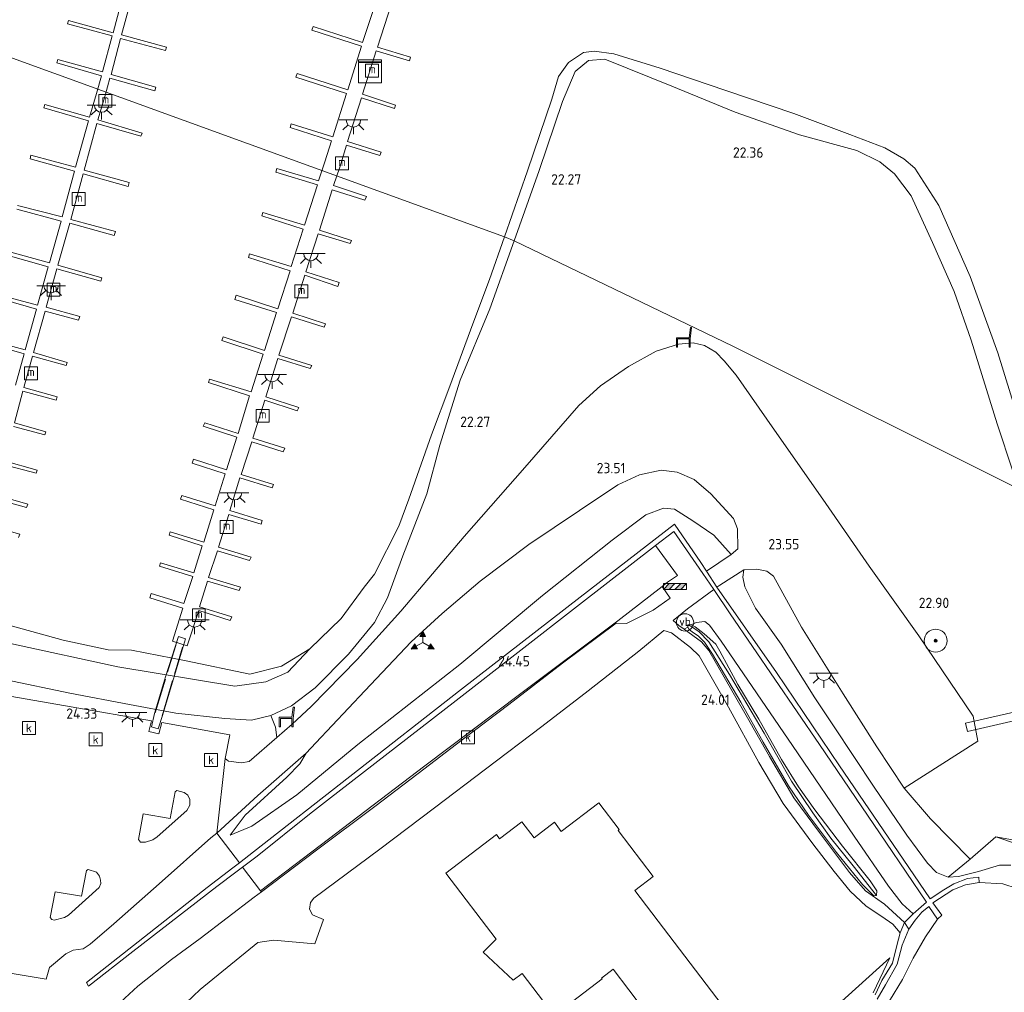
# Model space of a CAD drawing. Header units: metres. Extents: x 185049 to 189876, y 349292 to 352302.
# Tile 59 of 256: x 187406 to 187577, y 349585 to 349754. Entities that reach past the tile are written whole.
import ezdxf
from ezdxf.enums import TextEntityAlignment as Align

# ---------------------------------------------------------------- set-up
doc = ezdxf.new("R2010")
doc.units = ezdxf.units.M
for name, color, linetype, lineweight in [('B-WE-GR-BOOM-S', 90, 'Continuous', 25), ('B-WE-GR-GRAS-GV', 60, 'Continuous', 13), ('B-WE-GR-STRUIK-GV', 90, 'Continuous', 13), ('B-WE-GW-TALUD_KRUIN-G', 90, 'Continuous', 18), ('B-WE-GW-TALUD_TEEN-G', 90, 'Continuous', 18), ('B-WE-IE-MEUBILAIR_WATERWEGMEUBILAIR-S', 150, 'Continuous', 25), ('B-WE-IE-MEUBILAIR_WEGMEUBILAIR-S', 7, 'Continuous', 25), ('B-WE-IE-MEUBILAIR_WEGMEUBILAIR_VERKEERSBORD-S', 7, 'Continuous', 25), ('B-WE-IE-TERREINAFSCHEIDING_KUNSTMATIG_HEKWERK-G', 20, 'IE-TERREINAFSCHEIDING-KUNSTMATIG', 18), ('B-WE-KL-DATA-S', 90, 'Continuous', 25), ('B-WE-KL-ET_LS_OV_LICHTPUNT-S', 190, 'Continuous', 25), ('B-WE-KW-KUNSTWERK_BRUG-GV', 170, 'Continuous', 18), ('B-WE-KW-KUNSTWERK_STEIGER-GV', 170, 'Continuous', 18), ('B-WE-OG-TERREIN_GROEN_TUIN-GV', 7, 'Continuous', 18), ('B-WE-OG-WATER_GREPPEL-G', 160, 'Continuous', 18), ('B-WE-OG-WATER_HAVEN-GV', 170, 'Continuous', 18), ('B-WE-OG-WATER_SLOOT-G', 120, 'Continuous', 18), ('B-WE-OG-WEG_PARKEERSECTIE-GV', 7, 'Continuous', 18), ('B-WE-RI-GWA_KOLK-S', 30, 'Continuous', 25), ('B-WE-VH-VERHARDING_ASFALT-GV', 252, 'Continuous', 18), ('B-WE-VH-VERHARDING_BETON-GV', 252, 'Continuous', 18), ('B-WE-VH-VERHARDING_STRAATBAKSTEEN-GV', 252, 'Continuous', 18), ('X-XX-AL-HOOGTELABEL-S', 7, 'Continuous', 25)]:
    doc.layers.add(name, color=color, linetype=linetype, lineweight=lineweight)
doc.styles.add('NLCS-ISO', font='NLCS-ISO.ttf')
doc.styles.add('NLCS-ISO-ANNOTATIVE-T18', font='NLCS-ISO.ttf', dxfattribs={"height": 1.8})
doc.linetypes.add('IE-TERREINAFSCHEIDING-KUNSTMATIG', pattern='A,4,[82,NLCS.SHX,S=0.75,R=90,X=0,Y=0],4,-2', length=10)

# ---------------------------------------------------------------- blocks, each defined once
blk = doc.blocks.new('SAL-HOOGTELABEL-SO')
at = {"color": 0, "linetype": 'ByBlock', "lineweight": -2, "style": 'NLCS-ISO-ANNOTATIVE-T18'}
blk.add_attdef('HOOGTE', text='', height=1.8, dxfattribs=at).set_placement((2.79, 0), align=Align.RIGHT)
blk = doc.blocks.new('SIE-WEG_ZITBANK-SO')
at = {"color": 0, "linetype": 'ByBlock', "lineweight": 18}
blk.add_lwpolyline([(-0.91, -1.63), (-0.91, -0.2), (1.09, -0.2), (1.09, -1.63), (1.29, -1.63), (1.29, -0.21), (1.54, 1.78), (1.33, 1.78), (1.11, 0), (-1.11, 0), (-1.11, -1.63)], close=True, dxfattribs=at)
blk = doc.blocks.new('SGR-BOOM_01-SO')
at = {"linetype": 'ByBlock', "lineweight": 18}
h = blk.add_hatch(color=0, dxfattribs=at)
h.dxf.hatch_style = 1
edge = h.paths.add_edge_path()
edge.add_arc((0, 0), 0.25, 0, 360)
at = {"color": 0, "linetype": 'ByBlock', "lineweight": 18}
for radius in [2, 0.25]:
    blk.add_circle((0, 0), radius, dxfattribs=at)
blk = doc.blocks.new('SIE-WEG_VERKEERSBORD_WEGWIJZER-SO')
at = {"linetype": 'ByBlock', "lineweight": 18}
h = blk.add_hatch(color=0, dxfattribs=at)
h.dxf.hatch_style = 1
h.paths.add_polyline_path([(0.5, 1), (0, 2), (-0.5, 1)])
h = blk.add_hatch(color=0, dxfattribs=at)
h.dxf.hatch_style = 1
h.paths.add_polyline_path([(-1.38, -0.22), (-2, -1.15), (-0.88, -1.09)])
h = blk.add_hatch(color=0, dxfattribs=at)
h.dxf.hatch_style = 1
h.paths.add_polyline_path([(1.38, -0.22), (2, -1.15), (0.88, -1.09)])
at = {"color": 0, "linetype": 'ByBlock', "lineweight": 18}
for points in [[(0.5, 1), (0, 2), (-0.5, 1)], [(-1.38, -0.22), (-2, -1.15), (-0.88, -1.09)], [(1.38, -0.22), (2, -1.15), (0.88, -1.09)]]:
    blk.add_lwpolyline(points, close=True, dxfattribs=at)
for points in [[(-1.13, -0.65), (0, 0)], [(0, 1), (0, 0)], [(1.13, -0.65), (0, 0)]]:
    blk.add_lwpolyline(points, dxfattribs=at)
blk = doc.blocks.new('SIE-WATER_MEERPAAL-SO')
at = {"color": 0, "linetype": 'ByBlock', "lineweight": 18}
blk.add_lwpolyline([(-1.12, -1.12), (1.12, -1.12), (1.12, 1.12), (-1.12, 1.12)], close=True, dxfattribs=at)
at = {"color": 0, "linetype": 'ByBlock', "lineweight": 18, "style": 'NLCS-ISO'}
blk.add_text('m', height=1.5, dxfattribs=at).set_placement((0, 0.28), align=Align.MIDDLE_CENTER)
blk = doc.blocks.new('SRI-KOLK-SO')
at = {"color": 0, "linetype": 'ByBlock', "lineweight": 18}
blk.add_lwpolyline([(-1.125, -1.125), (1.125, -1.125), (1.125, 1.125), (-1.125, 1.125)], close=True, dxfattribs=at)
at = {"color": 0, "linetype": 'ByBlock', "lineweight": 18, "style": 'NLCS-ISO'}
blk.add_text('k', height=1.5, dxfattribs=at).set_placement((0, 0), align=Align.MIDDLE_CENTER)
blk = doc.blocks.new('SIE-WEG_SLAGBOOM-SO')
at = {"linetype": 'ByBlock', "lineweight": 18}
h = blk.add_hatch(color=0, dxfattribs=at)
h.dxf.hatch_style = 1
h.paths.add_polyline_path([(0, 0.5), (-1, 0.5), (-2, -0.5), (-1, -0.5)])
h.paths.add_polyline_path([(2, 0.5), (1, 0.5), (0, -0.5), (1, -0.5)])
at = {"color": 0, "linetype": 'ByBlock', "lineweight": 18}
blk.add_lwpolyline([(-2, 0.5), (2, 0.5), (2, -0.5), (-2, -0.5)], close=True, dxfattribs=at)
for points in [[(-2, -0.5), (-1, 0.5)], [(-1, -0.5), (0, 0.5)], [(0, -0.5), (1, 0.5)], [(1, -0.5), (2, 0.5)]]:
    blk.add_lwpolyline(points, dxfattribs=at)
blk = doc.blocks.new('SKL-ET_OV_LICHTPUNT-SO')
at = {"color": 0, "linetype": 'ByBlock', "lineweight": 18}
for points in [[(-1.25, 0), (-2.5, 0)], [(1.25, 0), (2.5, 0)], [(-0.92, -0.85), (-1.83, -1.7)], [(0, -1.25), (0, -2.5)], [(0.92, -0.85), (1.83, -1.7)]]:
    blk.add_lwpolyline(points, dxfattribs=at)
blk.add_lwpolyline([(0, 0), (1.25, 0, -1), (-1.25, 0)], format="xyb", close=True, dxfattribs=at)
blk = doc.blocks.new('SIE-WEG_PAAL_VERKEERSBORD-SO')
at = {"color": 0, "linetype": 'ByBlock', "lineweight": 18}
blk.add_circle((0, 0), 1.5, dxfattribs=at)
at = {"color": 0, "linetype": 'ByBlock', "lineweight": 18, "style": 'NLCS-ISO'}
blk.add_text('vb', height=1.5, dxfattribs=at).set_placement((0, 0.13), align=Align.MIDDLE_CENTER)
blk = doc.blocks.new('SKL-DATA_KAST-SO')
at = {"color": 0, "linetype": 'ByBlock', "lineweight": 18}
for points in [[(-2, 2), (2, 2), (2, 1.68), (-2, 1.68)], [(-2, 1.52), (2, 1.52), (2, -2), (-2, -2)]]:
    blk.add_lwpolyline(points, close=True, dxfattribs=at)

msp = doc.modelspace()

# ---------------------------------------------------------------- linework, layer by layer
at = {"layer": 'B-WE-GR-GRAS-GV'}
for points in [[(187578.23, 349675.786, 21.848), (187575.506, 349684, 21.426), (187570.964, 349698.514, 21.447), (187567.991, 349706.999, 21.694), (187564.236, 349715.503, 21.815), (187560.53, 349723.624, 21.811), (187557.618, 349727.416, 21.752), (187555.093, 349729.537, 21.723), (187551.113, 349731.507, 21.727), (187541.119, 349734.234, 21.781), (187529.909, 349738.168, 21.907), (187518.901, 349742.685, 21.861), (187507.296, 349747.356, 21.735), (187504.409, 349747.116, 21.794), (187502.138, 349745.21, 21.802), (187499.922, 349740.019, 21.848), (187495.837, 349728.037, 21.877), (187491.51, 349715.802, 21.902), (187489.856, 349716.499, 20.906), (187493.824, 349727.967, 20.906), (187498.083, 349740.397, 20.906), (187499.224, 349744.34, 20.906), (187500.974, 349746.823, 20.906), (187503.576, 349748.505, 20.906), (187505.413, 349748.775, 20.906), (187508.818, 349748.283, 20.906), (187516.924, 349745.816, 20.906), (187528.289, 349741.919, 20.906), (187540.154, 349737.934, 20.906), (187549.864, 349734.299, 20.906), (187555.941, 349731.965, 20.906), (187559.268, 349730.038, 20.906), (187561.189, 349728.406, 20.906), (187565.347, 349721.965, 20.906), (187570.818, 349709.612, 20.906), (187575.617, 349696.323, 20.906), (187578.995, 349685.275, 20.906)], [(187404.451, 349645.685, 21.528), (187422.612, 349641.75, 21.364), (187442.937, 349638.393, 21.364), (187448.328, 349639.16, 21.331), (187452.145, 349640.817, 21.315), (187456.004, 349644.853, 20.906), (187461.425, 349650.133, 20.906), (187465.465, 349655.584, 20.906), (187467.222, 349657.856, 20.906), (187471.465, 349666.184, 20.906), (187473.194, 349670.901, 20.906), (187477.14, 349682.048, 20.906), (187480.336, 349690.537, 20.906), (187484.317, 349701.357, 20.906), (187487.21, 349709.062, 20.906), (187489.856, 349716.499, 20.906), (187491.51, 349715.802, 21.902), (187487.299, 349703.99, 21.792), (187482.104, 349691.598, 21.695), (187478.58, 349680.263, 21.842), (187476.346, 349671.797, 21.88), (187472.181, 349661.068, 22.186), (187469.521, 349653.769, 22.761), (187467.248, 349649.446, 23.197), (187462.726, 349643.967, 23.407), (187456.942, 349638.119, 23.621), (187452.796, 349634.993, 23.869), (187449.222, 349633.292, 24.12), (187445.867, 349632.488, 24.326), (187441.236, 349632.747, 24.301), (187432.7, 349633.668, 24.246), (187424.616, 349635.227, 24.334), (187414.283, 349637.2, 24.313), (187403.201, 349639.484, 24.364)], [(187590.08, 349609.556, 22.253), (187575.275, 349612.204, 22.71), (187570.77, 349608.296, 23.159), (187563.88, 349615.318, 23.394), (187559.316, 349620.681, 23.533), (187572.104, 349628.81, 23.239), (187571.322, 349633.178, 23.227), (187561.877, 349647.155, 23.281), (187553.242, 349659.241, 23.294), (187545.196, 349670.876, 23.319), (187536.786, 349682.874, 23.327), (187530.084, 349692.454, 23.298), (187528.024, 349694.954, 23.277), (187526.588, 349696.423, 23.285), (187524.577, 349697.616, 23.285), (187522.646, 349698.054, 23.285), (187520.063, 349697.841, 23.285), (187516.202, 349696.622, 23.311), (187511.411, 349693.937, 23.357), (187506.522, 349690.605, 23.365), (187502.78, 349687.179, 23.373), (187493.38, 349676.415, 23.298), (187482.851, 349664.412, 23.235), (187471.797, 349651.447, 23.235), (187464.23, 349643.045, 23.596), (187456.197, 349634.875, 23.948), (187452.898, 349631.789, 24.045), (187450.26, 349629.482, 24.154), (187450.04, 349631.233, 24.171), (187449.222, 349633.292, 24.12), (187452.796, 349634.993, 23.869), (187456.942, 349638.119, 23.621), (187462.726, 349643.967, 23.407), (187467.248, 349649.446, 23.197), (187469.521, 349653.769, 22.761), (187472.181, 349661.068, 22.186), (187476.346, 349671.797, 21.88), (187478.58, 349680.263, 21.842), (187482.104, 349691.598, 21.695), (187487.299, 349703.99, 21.792), (187491.51, 349715.802, 21.902), (187529.522, 349697.483, 23.263), (187580.695, 349671.948, 21.74)], [(187578.973, 349603.233, 23.403), (187576.442, 349604.003, 23.583), (187572.343, 349604.28, 23.946), (187572.287, 349605.213, 23.932), (187570.355, 349604.964, 24.087), (187567.976, 349604.027, 24.353), (187566.235, 349603.006, 24.486), (187563.846, 349601.406, 24.591), (187558.295, 349609.6, 24.683), (187548.061, 349624.55, 24.666), (187537.131, 349640.779, 24.715), (187526.771, 349655.602, 24.699), (187527.247, 349655.935, 24.699), (187531.435, 349658.612, 24.569), (187531.269, 349657.315, 24.596), (187531.631, 349655.666, 24.601), (187533.466, 349651.943, 24.617), (187537.949, 349645.693, 24.606), (187543.761, 349636.354, 24.551), (187547.012, 349631.478, 24.525), (187554.101, 349620.858, 24.495), (187559.777, 349612.516, 24.576), (187563.357, 349607.597, 24.525), (187564.918, 349606.023, 24.505), (187566.986, 349605.173, 24.343), (187568.737, 349605.284, 24.239), (187572.232, 349606.187, 23.803), (187575.862, 349607.252, 23.448), (187577.843, 349607.251, 23.338)], [(187582.412, 349609.783, 22.606), (187575.275, 349612.204, 22.71), (187590.08, 349609.556, 22.253)]]:
    msp.add_polyline3d(points, dxfattribs=at)
for points in [[(187578.23, 349675.786, 21.848), (187580.695, 349671.948, 21.74), (187529.522, 349697.483, 23.263), (187491.51, 349715.802, 21.902), (187495.837, 349728.037, 21.877), (187499.922, 349740.019, 21.848), (187502.138, 349745.21, 21.802), (187504.409, 349747.116, 21.794), (187507.296, 349747.356, 21.735), (187518.901, 349742.685, 21.861), (187529.909, 349738.168, 21.907), (187541.119, 349734.234, 21.781), (187551.113, 349731.507, 21.727), (187555.093, 349729.537, 21.723), (187557.618, 349727.416, 21.752), (187560.53, 349723.624, 21.811), (187564.236, 349715.503, 21.815), (187567.991, 349706.999, 21.694), (187570.964, 349698.514, 21.447), (187575.506, 349684, 21.426)], [(187536.786, 349682.874, 23.327), (187545.196, 349670.876, 23.319), (187553.242, 349659.241, 23.294), (187561.877, 349647.155, 23.281), (187571.322, 349633.178, 23.227), (187572.104, 349628.81, 23.239), (187559.316, 349620.681, 23.533), (187554.553, 349627.87, 23.562), (187548.725, 349637.055, 23.617), (187541.478, 349648.662, 23.6), (187536.611, 349657.531, 23.713), (187535.42, 349658.395, 23.793), (187533.696, 349658.754, 24.145), (187531.435, 349658.612, 24.569), (187527.247, 349655.935, 24.699), (187526.771, 349655.602, 24.699), (187524.94, 349658.365, 24.712), (187529.239, 349661.297, 24.645), (187530.388, 349662.287, 24.343), (187530.332, 349665.757, 23.852), (187529.646, 349667.511, 23.713), (187525.703, 349671.799, 23.676), (187522.784, 349674.31, 23.709), (187519.88, 349675.591, 23.663), (187517.06, 349675.951, 23.659), (187513.316, 349675.099, 23.6), (187509.559, 349673.367, 23.587), (187502.884, 349668.922, 23.587), (187494.073, 349663.017, 23.491), (187485.589, 349656.659, 23.432), (187478.991, 349651.024, 23.348), (187473.636, 349646.107, 23.357), (187465.549, 349637.585, 23.617), (187457.021, 349628.518, 23.979), (187455.358, 349626.734, 24.049), (187446.972, 349619.356, 24.255), (187439.846, 349612.824, 24.435), (187441.267, 349625.799, 24.414), (187441.862, 349625.373, 24.368), (187444.088, 349625.067, 24.347), (187445.461, 349625.282, 24.313), (187450.26, 349629.482, 24.154), (187452.898, 349631.789, 24.045), (187456.197, 349634.875, 23.948), (187464.23, 349643.045, 23.596), (187471.797, 349651.447, 23.235), (187482.851, 349664.412, 23.235), (187493.38, 349676.415, 23.298), (187502.78, 349687.179, 23.373), (187506.522, 349690.605, 23.365), (187511.411, 349693.937, 23.357), (187516.202, 349696.622, 23.311), (187520.063, 349697.841, 23.285), (187522.646, 349698.054, 23.285), (187524.577, 349697.616, 23.285), (187526.588, 349696.423, 23.285), (187528.024, 349694.954, 23.277), (187530.084, 349692.454, 23.298)], [(187525.703, 349671.799, 23.676), (187529.646, 349667.511, 23.713), (187530.332, 349665.757, 23.852), (187530.388, 349662.287, 24.343), (187529.239, 349661.297, 24.645), (187526.205, 349664.634, 24.58), (187522.594, 349667.143, 24.572), (187519.367, 349669.151, 24.547), (187517.498, 349669.306, 24.531), (187514.433, 349668.162, 24.506), (187508.527, 349663.756, 24.547), (187496.446, 349654.134, 24.629), (187482.096, 349642.165, 24.605), (187464.361, 349628.266, 24.613), (187453.76, 349619.493, 24.555), (187445.922, 349614.081, 24.555), (187442.13, 349612.475, 24.506), (187444.766, 349615.961, 24.318), (187451.985, 349622.551, 24.203), (187454.255, 349624.898, 24.113), (187455.358, 349626.734, 24.049), (187457.021, 349628.518, 23.979), (187465.549, 349637.585, 23.617), (187473.636, 349646.107, 23.357), (187478.991, 349651.024, 23.348), (187485.589, 349656.659, 23.432), (187494.073, 349663.017, 23.491), (187502.884, 349668.922, 23.587), (187509.559, 349673.367, 23.587), (187513.316, 349675.099, 23.6), (187517.06, 349675.951, 23.659), (187519.88, 349675.591, 23.663), (187522.784, 349674.31, 23.709)], [(187522.594, 349667.143, 24.572), (187526.205, 349664.634, 24.58), (187529.239, 349661.297, 24.645), (187524.94, 349658.365, 24.712), (187523.948, 349659.86, 24.699), (187519.408, 349666.521, 24.617), (187502.971, 349653.873, 24.56), (187482.332, 349637.872, 24.568), (187462.97, 349622.693, 24.584), (187446.185, 349609.587, 24.519), (187443.737, 349607.699, 24.355), (187439.846, 349612.824, 24.435), (187446.972, 349619.356, 24.255), (187455.358, 349626.734, 24.049), (187454.255, 349624.898, 24.113), (187451.985, 349622.551, 24.203), (187444.766, 349615.961, 24.318), (187442.13, 349612.475, 24.506), (187445.922, 349614.081, 24.555), (187453.76, 349619.493, 24.555), (187464.361, 349628.266, 24.613), (187482.096, 349642.165, 24.605), (187496.446, 349654.134, 24.629), (187508.527, 349663.756, 24.547), (187514.433, 349668.162, 24.506), (187517.498, 349669.306, 24.531), (187519.367, 349669.151, 24.547)], [(187459.235, 349611.778, 24.225), (187447.425, 349602.841, 24.28), (187444.306, 349606.95, 24.344), (187446.824, 349608.837, 24.551), (187455.957, 349616.132, 24.577), (187459.08, 349618.562, 24.65), (187481.42, 349635.869, 24.625), (187502.859, 349652.61, 24.609), (187516.091, 349662.857, 24.637), (187519.934, 349657.601, 24.613), (187518.181, 349656.445, 24.506), (187517.236, 349655.713, 24.423), (187509.525, 349649.738, 24.162), (187492.65, 349637.088, 24.213), (187475.992, 349624.534, 24.246)], [(187570.77, 349608.296, 23.159), (187566.986, 349605.173, 24.343), (187564.918, 349606.023, 24.505), (187563.357, 349607.597, 24.525), (187559.777, 349612.516, 24.576), (187554.101, 349620.858, 24.495), (187547.012, 349631.478, 24.525), (187543.761, 349636.354, 24.551), (187537.949, 349645.693, 24.606), (187533.466, 349651.943, 24.617), (187531.631, 349655.666, 24.601), (187531.269, 349657.315, 24.596), (187531.435, 349658.612, 24.569), (187533.696, 349658.754, 24.145), (187535.42, 349658.395, 23.793), (187536.611, 349657.531, 23.713), (187541.478, 349648.662, 23.6), (187548.725, 349637.055, 23.617), (187554.553, 349627.87, 23.562), (187559.316, 349620.681, 23.533), (187563.88, 349615.318, 23.394)], [(187434.491, 349642.796, 20.906), (187445.586, 349640.478, 20.906), (187451.094, 349641.884, 20.906), (187456.004, 349644.853, 20.906), (187452.145, 349640.817, 21.315), (187448.328, 349639.16, 21.331), (187442.937, 349638.393, 21.364), (187422.612, 349641.75, 21.364), (187404.451, 349645.685, 21.528), (187388.254, 349650.047, 21.463), (187386.16, 349652.194, 21.331), (187385.501, 349657.031, 20.906), (187388.416, 349653.719, 20.906), (187393.156, 349650.815, 20.906), (187397.184, 349650.062, 20.906), (187404.299, 349648.835, 20.906), (187413.135, 349646.394, 20.906), (187420.945, 349644.682, 20.906), (187424.982, 349644.648, 20.906)], [(187515.684, 349651.574, 24.276), (187511.041, 349649.299, 24.208), (187509.254, 349649.333, 24.217), (187499.934, 349642.366, 24.246), (187490.563, 349635.193, 24.255), (187482.456, 349629.051, 24.259), (187474.803, 349623.216, 24.25), (187467.274, 349617.498, 24.213), (187457.126, 349609.881, 24.255), (187447.59, 349602.624, 24.339), (187447.425, 349602.841, 24.28), (187459.235, 349611.778, 24.225), (187475.992, 349624.534, 24.246), (187492.65, 349637.088, 24.213), (187509.525, 349649.738, 24.162), (187517.236, 349655.713, 24.423), (187518.626, 349653.701, 24.4)], [(187556.622, 349603.649, 24.665), (187558.952, 349600.571, 24.665), (187560.864, 349598.826, 24.649), (187559.367, 349597.296, 24.567), (187555.9, 349600.487, 24.452), (187552.599, 349602.83, 24.355), (187549.83, 349605.986, 24.339), (187544.581, 349612.934, 24.376), (187540.142, 349618.973, 24.368), (187535.908, 349626.176, 24.393), (187531.867, 349633.312, 24.41), (187527.787, 349640.341, 24.359), (187525.368, 349644.598, 24.393), (187524.056, 349646.093, 24.38), (187521.058, 349648.272, 24.339), (187521.728, 349648.653, 24.367), (187521.959, 349648.227, 24.367), (187522.456, 349647.829, 24.383), (187523.537, 349647.084, 24.387), (187524.621, 349646.024, 24.391), (187526.019, 349643.932, 24.383), (187530.932, 349635.584, 24.387), (187534.819, 349628.676, 24.33), (187539.202, 349621.05, 24.305), (187542.681, 349615.96, 24.301), (187547.573, 349609.452, 24.322), (187552.098, 349603.915, 24.229), (187554.065, 349601.92, 24.276), (187554.5, 349601.973, 24.343), (187554.569, 349602.833, 24.359), (187553.433, 349604.556, 24.401), (187548.613, 349610.579, 24.469), (187543.769, 349616.91, 24.448), (187540.974, 349620.885, 24.448), (187537.995, 349625.666, 24.414), (187534.051, 349632.657, 24.389), (187530.377, 349638.687, 24.456), (187527.248, 349644.49, 24.452), (187526.561, 349645.688, 24.447), (187524.542, 349647.474, 24.445), (187522.976, 349648.705, 24.432), (187522.303, 349649.064, 24.379), (187523.182, 349649.453, 24.444), (187524.644, 349649.621, 24.518), (187525.459, 349648.974, 24.616), (187527.508, 349646.221, 24.641), (187539.898, 349628.09, 24.624), (187550.596, 349612.287, 24.632)], [(187554.569, 349602.833, 24.359), (187554.5, 349601.973, 24.343), (187553.877, 349602.797, 24.12), (187550.433, 349607.141, 23.982), (187546.572, 349611.954, 24.02), (187543.457, 349616.352, 24.066), (187539.731, 349621.85, 24.062), (187534.957, 349630.225, 24.205), (187528.952, 349640.39, 24.279), (187525.368, 349646.116, 24.296), (187523.645, 349647.863, 24.304), (187522.272, 349648.781, 24.32), (187521.71, 349649.07, 24.371), (187522.303, 349649.064, 24.379), (187522.976, 349648.705, 24.432), (187524.542, 349647.474, 24.445), (187526.561, 349645.688, 24.447), (187527.248, 349644.49, 24.452), (187530.377, 349638.687, 24.456), (187534.051, 349632.657, 24.389), (187537.995, 349625.666, 24.414), (187540.974, 349620.885, 24.448), (187543.769, 349616.91, 24.448), (187548.613, 349610.579, 24.469), (187553.433, 349604.556, 24.401)], [(187554.5, 349601.973, 24.343), (187554.065, 349601.92, 24.276), (187552.098, 349603.915, 24.229), (187547.573, 349609.452, 24.322), (187542.681, 349615.96, 24.301), (187539.202, 349621.05, 24.305), (187534.819, 349628.676, 24.33), (187530.932, 349635.584, 24.387), (187526.019, 349643.932, 24.383), (187524.621, 349646.024, 24.391), (187523.537, 349647.084, 24.387), (187522.456, 349647.829, 24.383), (187521.959, 349648.227, 24.367), (187521.728, 349648.653, 24.367), (187521.71, 349649.07, 24.371), (187522.272, 349648.781, 24.32), (187523.645, 349647.863, 24.304), (187525.368, 349646.116, 24.296), (187528.952, 349640.39, 24.279), (187534.957, 349630.225, 24.205), (187539.731, 349621.85, 24.062), (187543.457, 349616.352, 24.066), (187546.572, 349611.954, 24.02), (187550.433, 349607.141, 23.982), (187553.877, 349602.797, 24.12)]]:
    msp.add_polyline3d(points, close=True, dxfattribs=at)
at = {"layer": 'B-WE-GR-STRUIK-GV'}
msp.add_polyline3d([(187403.201, 349639.484, 24.364), (187414.283, 349637.2, 24.313), (187424.616, 349635.227, 24.334), (187432.7, 349633.668, 24.246), (187441.236, 349632.747, 24.301), (187445.867, 349632.488, 24.326), (187449.222, 349633.292, 24.12), (187450.04, 349631.233, 24.171), (187450.26, 349629.482, 24.154), (187445.461, 349625.282, 24.313), (187444.088, 349625.067, 24.347), (187441.862, 349625.373, 24.368), (187441.267, 349625.799, 24.414), (187442.067, 349629.944, 24.477), (187430.242, 349632.073, 24.536), (187429.736, 349630.089, 24.401), (187427.983, 349630.511, 24.393), (187428.439, 349632.36, 24.561), (187414.48, 349634.779, 24.561), (187400.129, 349637.278, 24.603)], dxfattribs=at)
at = {"layer": 'B-WE-GW-TALUD_KRUIN-G'}
for points in [[(187491.51, 349715.802, 21.902), (187495.837, 349728.037, 21.877), (187499.922, 349740.019, 21.848), (187502.138, 349745.21, 21.802), (187504.409, 349747.116, 21.794), (187507.296, 349747.356, 21.735), (187518.901, 349742.685, 21.861), (187529.909, 349738.168, 21.907), (187541.119, 349734.234, 21.781), (187551.113, 349731.507, 21.727), (187555.093, 349729.537, 21.723), (187557.618, 349727.416, 21.752), (187560.53, 349723.624, 21.811), (187564.236, 349715.503, 21.815), (187567.991, 349706.999, 21.694), (187570.964, 349698.514, 21.447), (187575.506, 349684, 21.426), (187578.23, 349675.786, 21.848), (187580.695, 349671.948, 21.74)], [(187449.222, 349633.292, 24.12), (187452.796, 349634.993, 23.869), (187456.942, 349638.119, 23.621), (187462.726, 349643.967, 23.407), (187467.248, 349649.446, 23.197), (187469.521, 349653.769, 22.761), (187472.181, 349661.068, 22.186), (187476.346, 349671.797, 21.88), (187478.58, 349680.263, 21.842), (187482.104, 349691.598, 21.695), (187487.299, 349703.99, 21.792), (187491.51, 349715.802, 21.902)], [(187442.13, 349612.475, 24.506), (187445.922, 349614.081, 24.555), (187453.76, 349619.493, 24.555), (187464.361, 349628.266, 24.613), (187482.096, 349642.165, 24.605), (187496.446, 349654.134, 24.629), (187508.527, 349663.756, 24.547), (187514.433, 349668.162, 24.506), (187517.498, 349669.306, 24.531), (187519.367, 349669.151, 24.547), (187522.594, 349667.143, 24.572), (187526.205, 349664.634, 24.58), (187529.239, 349661.297, 24.645)], [(187566.986, 349605.173, 24.343), (187564.918, 349606.023, 24.505), (187563.357, 349607.597, 24.525), (187559.777, 349612.516, 24.576), (187554.101, 349620.858, 24.495), (187547.012, 349631.478, 24.525), (187543.761, 349636.354, 24.551), (187537.949, 349645.693, 24.606), (187533.466, 349651.943, 24.617), (187531.631, 349655.666, 24.601), (187531.269, 349657.315, 24.596), (187531.435, 349658.612, 24.569)], [(187382.834, 349642.953, 24.532), (187386.706, 349642.018, 24.578), (187390.714, 349641.721, 24.431), (187395.287, 349640.856, 24.393), (187403.201, 349639.484, 24.364), (187414.283, 349637.2, 24.313), (187424.616, 349635.227, 24.334), (187432.7, 349633.668, 24.246), (187441.236, 349632.747, 24.301), (187445.867, 349632.488, 24.326), (187449.222, 349633.292, 24.12)]]:
    msp.add_polyline3d(points, dxfattribs=at)
at = {"layer": 'B-WE-GW-TALUD_TEEN-G'}
for points in [[(187529.239, 349661.297, 24.645), (187530.388, 349662.287, 24.343), (187530.332, 349665.757, 23.852), (187529.646, 349667.511, 23.713), (187525.703, 349671.799, 23.676), (187522.784, 349674.31, 23.709), (187519.88, 349675.591, 23.663), (187517.06, 349675.951, 23.659), (187513.316, 349675.099, 23.6), (187509.559, 349673.367, 23.587), (187502.884, 349668.922, 23.587), (187494.073, 349663.017, 23.491), (187485.589, 349656.659, 23.432), (187478.991, 349651.024, 23.348), (187473.636, 349646.107, 23.357), (187465.549, 349637.585, 23.617), (187457.021, 349628.518, 23.979), (187455.358, 349626.734, 24.049)], [(187531.435, 349658.612, 24.569), (187533.696, 349658.754, 24.145), (187535.42, 349658.395, 23.793), (187536.611, 349657.531, 23.713), (187541.478, 349648.662, 23.6), (187548.725, 349637.055, 23.617), (187554.553, 349627.87, 23.562), (187559.316, 349620.681, 23.533)], [(187385.501, 349657.031, 20.906), (187386.16, 349652.194, 21.331), (187388.254, 349650.047, 21.463), (187404.451, 349645.685, 21.528), (187422.612, 349641.75, 21.364), (187442.937, 349638.393, 21.364), (187448.328, 349639.16, 21.331), (187452.145, 349640.817, 21.315), (187456.004, 349644.853, 20.906)], [(187442.13, 349612.475, 24.506), (187444.766, 349615.961, 24.318), (187451.985, 349622.551, 24.203), (187454.255, 349624.898, 24.113), (187455.358, 349626.734, 24.049)]]:
    msp.add_polyline3d(points, dxfattribs=at)
at = {"layer": 'B-WE-IE-TERREINAFSCHEIDING_KUNSTMATIG_HEKWERK-G'}
for points in [[(187509.525, 349649.738, 24.162), (187517.236, 349655.713, 24.423), (187518.181, 349656.445, 24.506)], [(187509.525, 349649.738, 24.162), (187492.65, 349637.088, 24.213), (187475.992, 349624.534, 24.246), (187459.235, 349611.778, 24.225), (187447.425, 349602.841, 24.28)], [(187431.228, 349640.826, 22.862), (187432.719, 349645.442, 21.872)], [(187433.869, 349645.185, 21.857), (187432.442, 349640.5, 22.891)], [(187429.118, 349633.749, 23.869), (187430.893, 349639.618, 22.983)], [(187432.088, 349639.384, 22.924), (187430.293, 349633.214, 23.885)]]:
    msp.add_polyline3d(points, dxfattribs=at)
at = {"layer": 'B-WE-KW-KUNSTWERK_BRUG-GV'}
for points in [[(187430.359, 349633.28, 23.864), (187429.64, 349631, 24.246), (187428.443, 349631.321, 24.25), (187428.984, 349633.66, 23.839), (187430.919, 349640.012, 22.966), (187433.133, 349647.006, 21.519), (187434.356, 349646.61, 21.523), (187432.27, 349639.639, 22.933)], [(187585.621, 349634.031, 23.634), (187570.348, 349630.534, 23.566), (187569.956, 349631.949, 23.558), (187588.035, 349636.099, 23.646), (187604.987, 349640.034, 23.604), (187614.862, 349642.109, 21.527), (187615.053, 349641.294, 21.527), (187605.494, 349638.663, 23.575)]]:
    msp.add_polyline3d(points, close=True, dxfattribs=at)
at = {"layer": 'B-WE-KW-KUNSTWERK_STEIGER-GV'}
for points in [[(187425.345, 349759.264, 21.76), (187423.264, 349751.594, 21.752), (187431.08, 349749.483, 21.815), (187430.907, 349748.892, 21.811), (187423.083, 349750.953, 21.752), (187421.427, 349744.691, 21.781), (187429.237, 349742.534, 21.827), (187429.056, 349741.89, 21.823), (187421.211, 349744.053, 21.773), (187420.393, 349741.042, 21.715), (187419.135, 349736.849, 21.641), (187426.867, 349734.528, 21.75), (187426.625, 349733.971, 21.745), (187418.977, 349736.195, 21.678), (187416.754, 349728.091, 21.682), (187424.606, 349725.957, 21.724), (187424.384, 349725.251, 21.708), (187416.557, 349727.449, 21.67), (187414.422, 349719.525, 21.67), (187422.228, 349717.438, 21.729), (187421.961, 349716.738, 21.733), (187414.247, 349718.846, 21.657), (187412.2, 349711.539, 21.682), (187419.857, 349709.38, 21.72), (187419.662, 349708.765, 21.724), (187412.022, 349710.903, 21.712), (187410.155, 349704.242, 21.682), (187416.003, 349702.622, 21.745), (187415.773, 349702.007, 21.75), (187409.983, 349703.584, 21.682), (187407.946, 349696.405, 21.67), (187413.809, 349694.674, 21.758), (187413.614, 349694.13, 21.758), (187407.76, 349695.768, 21.666), (187406.281, 349690.291, 21.662), (187412.056, 349688.692, 21.682), (187411.863, 349688.109, 21.695), (187406.069, 349689.665, 21.662), (187404.636, 349684.144, 21.662), (187410.078, 349682.593, 21.729), (187409.925, 349682.079, 21.716), (187404.461, 349683.529, 21.645)], [(187405.188, 349721.962, 21.729), (187412.946, 349719.987, 21.703), (187415.097, 349727.892, 21.716), (187407.343, 349730.039, 21.716), (187407.501, 349730.67, 21.716), (187415.235, 349728.591, 21.699), (187417.485, 349736.643, 21.703), (187409.739, 349738.928, 21.712), (187409.922, 349739.502, 21.708), (187417.703, 349737.275, 21.695), (187418.918, 349741.403, 21.744), (187419.78, 349744.502, 21.74), (187412.027, 349746.724, 21.79), (187412.171, 349747.317, 21.79), (187419.945, 349745.165, 21.777), (187421.606, 349751.402, 21.744), (187413.878, 349753.534, 21.74), (187414.029, 349754.109, 21.735), (187421.806, 349751.964, 21.731), (187423.828, 349759.67, 21.723)], [(187470.162, 349757.018, 21.71), (187467.749, 349749.484, 21.694), (187473.476, 349747.712, 21.79), (187473.294, 349747.083, 21.781), (187467.522, 349748.836, 21.685), (187465.162, 349741.277, 21.702), (187470.911, 349739.405, 21.806), (187470.723, 349738.784, 21.806), (187464.967, 349740.631, 21.694), (187462.563, 349733.042, 21.702), (187468.365, 349731.223, 21.769), (187468.153, 349730.616, 21.765), (187462.359, 349732.423, 21.694), (187461.181, 349728.595, 21.715), (187460.107, 349725.396, 21.603), (187465.86, 349723.531, 21.699), (187465.55, 349722.864, 21.695), (187459.875, 349724.681, 21.607), (187457.646, 349717.655, 21.624), (187463.223, 349715.878, 21.708), (187463.015, 349715.352, 21.703), (187457.414, 349717.032, 21.603), (187455.288, 349710.436, 21.594), (187461.067, 349708.559, 21.703), (187460.831, 349707.866, 21.708), (187455.107, 349709.803, 21.607), (187453.019, 349703.224, 21.594), (187458.721, 349701.388, 21.729), (187458.507, 349700.769, 21.712), (187452.793, 349702.584, 21.603), (187450.609, 349695.938, 21.615), (187456.315, 349694.151, 21.754), (187456.075, 349693.632, 21.733), (187450.448, 349695.317, 21.62), (187448.344, 349688.7, 21.657), (187454.054, 349686.815, 21.745), (187453.787, 349686.244, 21.741), (187448.157, 349688.091, 21.666), (187446.092, 349681.485, 21.657), (187451.624, 349679.782, 21.733), (187451.354, 349679.131, 21.737), (187445.882, 349680.839, 21.645), (187444.062, 349675.197, 21.641), (187449.681, 349673.454, 21.682), (187449.445, 349672.856, 21.666), (187443.837, 349674.576, 21.607), (187442.084, 349668.895, 21.594), (187447.727, 349667.168, 21.632), (187447.507, 349666.571, 21.636), (187441.911, 349668.244, 21.586), (187440.141, 349662.567, 21.59), (187445.781, 349660.818, 21.624), (187445.529, 349660.215, 21.624), (187439.922, 349661.938, 21.552), (187438.36, 349657.29, 21.544), (187443.932, 349655.592, 21.804), (187443.69, 349655.007, 21.8), (187438.194, 349656.634, 21.494), (187436.83, 349652.152, 21.481), (187442.416, 349650.435, 21.666), (187442.164, 349649.803, 21.662), (187436.682, 349651.519, 21.494), (187434.661, 349645.377, 21.485), (187432.111, 349646.205, 21.485), (187433.937, 349651.966, 21.515), (187428.161, 349653.73, 21.758), (187428.394, 349654.511, 21.758), (187434.112, 349652.747, 21.515), (187435.638, 349657.423, 21.578), (187429.853, 349659.248, 21.783), (187430.045, 349659.842, 21.783), (187435.803, 349658.072, 21.599), (187437.3, 349662.765, 21.599), (187431.509, 349664.614, 21.666), (187431.727, 349665.203, 21.653), (187437.539, 349663.437, 21.578), (187439.299, 349669.038, 21.599), (187433.518, 349670.905, 21.762), (187433.731, 349671.515, 21.762), (187439.514, 349669.729, 21.611), (187441.271, 349675.308, 21.657), (187435.548, 349677.178, 21.766), (187435.75, 349677.823, 21.766), (187441.508, 349676.01, 21.67), (187443.29, 349681.66, 21.657), (187437.463, 349683.572, 21.745), (187437.725, 349684.18, 21.741), (187443.523, 349682.291, 21.653), (187445.514, 349688.846, 21.687), (187438.391, 349691.153, 21.699), (187438.568, 349691.777, 21.695), (187445.805, 349689.556, 21.632), (187447.881, 349696.079, 21.628), (187440.705, 349698.446, 21.762), (187440.918, 349699.085, 21.75), (187448.09, 349696.744, 21.641), (187450.219, 349703.328, 21.624), (187442.98, 349705.623, 21.712), (187443.212, 349706.337, 21.712), (187450.401, 349704.003, 21.611), (187452.544, 349710.58, 21.599), (187445.346, 349712.898, 21.724), (187445.528, 349713.52, 21.729), (187452.754, 349711.315, 21.62), (187454.858, 349717.851, 21.582), (187447.66, 349720.116, 21.758), (187447.829, 349720.702, 21.758), (187455.069, 349718.505, 21.632), (187457.318, 349725.55, 21.632), (187450.056, 349727.733, 21.766), (187450.273, 349728.384, 21.766), (187457.513, 349726.245, 21.615), (187458.609, 349729.509, 21.702), (187459.76, 349733.186, 21.698), (187452.575, 349735.48, 21.827), (187452.762, 349736.14, 21.827), (187459.991, 349733.899, 21.715), (187462.392, 349741.417, 21.723), (187453.576, 349744.265, 21.802), (187453.791, 349744.881, 21.798), (187462.602, 349742.068, 21.715), (187464.995, 349749.623, 21.74), (187456.338, 349752.413, 21.748), (187456.557, 349753.059, 21.744), (187465.173, 349750.247, 21.694), (187467.611, 349757.797, 21.71)], [(187402.976, 349714.113, 21.712), (187410.71, 349711.966, 21.695), (187412.764, 349719.24, 21.691), (187405.026, 349721.305, 21.729)], [(187402.819, 349706.15, 21.682), (187408.631, 349704.63, 21.682), (187410.52, 349711.302, 21.695), (187402.762, 349713.46, 21.712)], [(187400.635, 349698.432, 21.674), (187406.479, 349696.846, 21.67), (187408.492, 349703.933, 21.674), (187402.655, 349705.575, 21.687)], [(187404.825, 349690.681, 21.67), (187406.309, 349696.143, 21.666), (187400.481, 349697.819, 21.674)], [(187402.824, 349677.537, 21.645), (187408.603, 349675.929, 21.653), (187408.427, 349675.399, 21.666), (187402.676, 349676.918, 21.645)], [(187401.283, 349671.628, 21.599), (187406.958, 349670.03, 21.645), (187406.761, 349669.458, 21.649), (187401.074, 349670.989, 21.624)], [(187399.797, 349666.449, 21.615), (187405.569, 349664.836, 21.687), (187405.368, 349664.224, 21.691)]]:
    msp.add_polyline3d(points, dxfattribs=at)
at = {"layer": 'B-WE-OG-TERREIN_GROEN_TUIN-GV'}
for points in [[(187434.512, 349583.354, 24.369), (187436.95, 349585.658, 24.339), (187446.965, 349593.817, 24.41), (187449.659, 349594.228, 24.41), (187456.857, 349593.599, 24.372), (187458.393, 349597.841, 24.41), (187456.475, 349598.626, 24.401), (187455.956, 349599.601, 24.406), (187456.085, 349600.806, 24.397), (187456.71, 349601.513, 24.397), (187468.153, 349610.032, 24.343), (187477.648, 349617.243, 24.318), (187486.516, 349623.936, 24.355), (187496.329, 349631.36, 24.339), (187504.398, 349637.556, 24.33), (187513.216, 349644.473, 24.242), (187517.548, 349648.044, 24.288), (187518.88, 349647.675, 24.288), (187522.189, 349645.126, 24.364), (187523.67, 349643.634, 24.41), (187528.799, 349634.738, 24.431), (187534.044, 349625.146, 24.422), (187538.294, 349617.969, 24.41), (187543.459, 349610.963, 24.41), (187547.154, 349606.157, 24.376), (187549.948, 349602.731, 24.385), (187552.722, 349600.165, 24.464), (187555.421, 349598.34, 24.544), (187557.356, 349597.022, 24.607), (187558.63, 349595.515, 24.666), (187558.066, 349593.324, 24.68), (187557.268, 349590.262, 24.786), (187555.409, 349587.213, 25.081), (187554.276, 349584.753, 25.302)], [(187528.627, 349581.701, 24.196), (187517.492, 349596.327, 24.145), (187512.505, 349602.875, 24.196), (187515.674, 349605.287, 24.196), (187509.582, 349613.288, 24.196), (187509.793, 349613.449, 24.196), (187506.236, 349618.121, 24.196), (187499.705, 349613.148, 24.196), (187498.502, 349614.729, 24.196), (187494.965, 349612.036, 24.196), (187492.869, 349614.789, 24.196), (187488.988, 349611.834, 24.196), (187488.416, 349612.585, 24.196), (187479.629, 349605.895, 24.196), (187488.377, 349594.406, 24.18), (187486.144, 349592.165, 24.18), (187491.343, 349587.298, 24.18), (187492.906, 349588.448, 24.18), (187498.465, 349581.146, 24.196), (187506.808, 349587.499, 24.196), (187506.694, 349587.649, 24.196), (187508.71, 349589.184, 24.196), (187519.629, 349574.843, 24.196)], [(187553.928, 349585.108, 24.897), (187556.815, 349591.185, 24.473), (187547.292, 349582.539, 24.179)]]:
    msp.add_polyline3d(points, dxfattribs=at)
at = {"layer": 'B-WE-OG-WATER_GREPPEL-G'}
msp.add_polyline3d([(187539.731, 349621.85, 24.062), (187534.957, 349630.225, 24.205), (187528.952, 349640.39, 24.279), (187525.368, 349646.116, 24.296), (187523.645, 349647.863, 24.304), (187522.272, 349648.781, 24.32)], dxfattribs=at)
at = {"layer": 'B-WE-OG-WATER_HAVEN-GV'}
for points in [[(187847.766, 349545.557, 20.906), (187615.316, 349633.159, 20.906), (187584.607, 349668.238, 20.906), (187578.995, 349685.275, 20.906), (187575.617, 349696.323, 20.906), (187570.818, 349709.612, 20.906), (187565.347, 349721.965, 20.906), (187561.189, 349728.406, 20.906), (187559.268, 349730.038, 20.906), (187555.941, 349731.965, 20.906), (187549.864, 349734.299, 20.906), (187540.154, 349737.934, 20.906), (187528.289, 349741.919, 20.906), (187516.924, 349745.816, 20.906), (187508.818, 349748.283, 20.906), (187505.413, 349748.775, 20.906), (187503.576, 349748.505, 20.906), (187500.974, 349746.823, 20.906), (187499.224, 349744.34, 20.906), (187498.083, 349740.397, 20.906), (187493.824, 349727.967, 20.906), (187489.856, 349716.499, 20.906), (187389.402, 349752.908, 20.906)], [(187389.402, 349752.908, 20.906), (187489.856, 349716.499, 20.906), (187487.21, 349709.062, 20.906), (187484.317, 349701.357, 20.906), (187480.336, 349690.537, 20.906), (187477.14, 349682.048, 20.906), (187473.194, 349670.901, 20.906), (187471.465, 349666.184, 20.906), (187467.222, 349657.856, 20.906), (187465.465, 349655.584, 20.906), (187461.425, 349650.133, 20.906), (187456.004, 349644.853, 20.906), (187451.094, 349641.884, 20.906), (187445.586, 349640.478, 20.906), (187434.491, 349642.796, 20.906), (187424.982, 349644.648, 20.906), (187420.945, 349644.682, 20.906), (187413.135, 349646.394, 20.906), (187404.299, 349648.835, 20.906)]]:
    msp.add_polyline3d(points, dxfattribs=at)
at = {"layer": 'B-WE-OG-WATER_SLOOT-G'}
for points in [[(187534.819, 349628.676, 24.33), (187530.932, 349635.584, 24.387), (187526.019, 349643.932, 24.383), (187524.621, 349646.024, 24.391), (187523.537, 349647.084, 24.387), (187522.456, 349647.829, 24.383), (187521.959, 349648.227, 24.367), (187521.728, 349648.653, 24.367), (187521.71, 349649.07, 24.371), (187522.303, 349649.064, 24.379), (187522.976, 349648.705, 24.432), (187524.542, 349647.474, 24.445), (187526.561, 349645.688, 24.447)], [(187534.819, 349628.676, 24.33), (187539.202, 349621.05, 24.305), (187542.681, 349615.96, 24.301), (187547.573, 349609.452, 24.322), (187552.098, 349603.915, 24.229), (187554.065, 349601.92, 24.276), (187554.5, 349601.973, 24.343), (187554.569, 349602.833, 24.359), (187553.433, 349604.556, 24.401), (187548.613, 349610.579, 24.469), (187543.769, 349616.91, 24.448), (187540.974, 349620.885, 24.448), (187537.995, 349625.666, 24.414), (187534.051, 349632.657, 24.389), (187530.377, 349638.687, 24.456), (187527.248, 349644.49, 24.452), (187526.561, 349645.688, 24.447)]]:
    msp.add_polyline3d(points, dxfattribs=at)
at = {"layer": 'B-WE-OG-WEG_PARKEERSECTIE-GV'}
msp.add_polyline3d([(187400.129, 349637.278, 24.603), (187414.48, 349634.779, 24.561), (187428.439, 349632.36, 24.561), (187427.983, 349630.511, 24.393), (187429.736, 349630.089, 24.401), (187430.242, 349632.073, 24.536), (187442.067, 349629.944, 24.477), (187441.267, 349625.799, 24.414), (187439.846, 349612.824, 24.435), (187438.793, 349612.05, 24.498), (187429.787, 349604.044, 24.72), (187421.942, 349597.102, 24.913), (187417.827, 349593.533, 24.976), (187416.597, 349592.745, 25.018), (187414.843, 349592.519, 25.073), (187413.554, 349591.884, 25.101), (187410.754, 349589.48, 25.159), (187410.146, 349587.455, 25.257), (187392.093, 349590.474, 25.295)], dxfattribs=at)
for points in [[(187432.599, 349620.039, 24.699), (187431.711, 349615.377, 24.771), (187427.005, 349616.209, 24.787), (187426.192, 349611.731, 24.825), (187426.563, 349611.246, 24.834), (187427.412, 349611.279, 24.842), (187428.675, 349611.649, 24.834), (187429.457, 349612.213, 24.808), (187434.619, 349616.766, 24.712), (187435.116, 349617.685, 24.691), (187435.14, 349618.692, 24.691), (187434.755, 349619.44, 24.691), (187434.129, 349619.914, 24.695), (187432.887, 349620.24, 24.695)], [(187417.167, 349606.336, 24.934), (187416.301, 349601.892, 25.064), (187411.704, 349602.665, 25.035), (187410.821, 349598.174, 25.111), (187411.145, 349597.822, 25.106), (187411.53, 349597.739, 25.106), (187413.361, 349598.184, 25.111), (187414.014, 349598.574, 25.111), (187419.39, 349603.378, 24.997), (187419.628, 349604.075, 24.96), (187419.625, 349604.678, 24.96), (187419.402, 349605.389, 24.96), (187418.893, 349606.078, 24.951), (187417.44, 349606.507, 24.939)]]:
    msp.add_polyline3d(points, close=True, dxfattribs=at)
at = {"layer": 'B-WE-VH-VERHARDING_ASFALT-GV'}
for points in [[(187421.576, 349582.041, 24.46), (187426.1, 349586.257, 24.389), (187431.934, 349590.849, 24.38), (187436.903, 349594.526, 24.372), (187446.293, 349601.686, 24.351), (187447.59, 349602.624, 24.339), (187457.126, 349609.881, 24.255), (187467.274, 349617.498, 24.213), (187474.803, 349623.216, 24.25), (187482.456, 349629.051, 24.259), (187490.563, 349635.193, 24.255), (187499.934, 349642.366, 24.246), (187509.254, 349649.333, 24.217), (187511.041, 349649.299, 24.208), (187515.684, 349651.574, 24.276), (187518.626, 349653.701, 24.4), (187517.236, 349655.713, 24.423), (187518.181, 349656.445, 24.506), (187519.934, 349657.601, 24.613), (187516.091, 349662.857, 24.637), (187519.245, 349665.283, 24.576), (187523.168, 349659.674, 24.691), (187524.327, 349657.97, 24.739), (187526.223, 349655.181, 24.66), (187521.661, 349651.823, 24.485), (187519.177, 349649.783, 24.313), (187520.14, 349648.939, 24.326), (187521.058, 349648.272, 24.339), (187524.056, 349646.093, 24.38), (187525.368, 349644.598, 24.393), (187527.787, 349640.341, 24.359), (187531.867, 349633.312, 24.41), (187535.908, 349626.176, 24.393), (187540.142, 349618.973, 24.368), (187544.581, 349612.934, 24.376), (187549.83, 349605.986, 24.339), (187552.599, 349602.83, 24.355), (187555.9, 349600.487, 24.452), (187559.367, 349597.296, 24.567), (187558.63, 349595.515, 24.666), (187557.356, 349597.022, 24.607), (187555.421, 349598.34, 24.544), (187552.722, 349600.165, 24.464), (187549.948, 349602.731, 24.385), (187547.154, 349606.157, 24.376), (187543.459, 349610.963, 24.41), (187538.294, 349617.969, 24.41), (187534.044, 349625.146, 24.422), (187528.799, 349634.738, 24.431), (187523.67, 349643.634, 24.41), (187522.189, 349645.126, 24.364), (187518.88, 349647.675, 24.288), (187517.548, 349648.044, 24.288), (187513.216, 349644.473, 24.242), (187504.398, 349637.556, 24.33), (187496.329, 349631.36, 24.339), (187486.516, 349623.936, 24.355), (187477.648, 349617.243, 24.318), (187468.153, 349610.032, 24.343), (187456.71, 349601.513, 24.397), (187456.085, 349600.806, 24.397), (187455.956, 349599.601, 24.406), (187456.475, 349598.626, 24.401), (187458.393, 349597.841, 24.41), (187456.857, 349593.599, 24.372), (187449.659, 349594.228, 24.41), (187446.965, 349593.817, 24.41), (187436.95, 349585.658, 24.339), (187434.512, 349583.354, 24.369)], [(187554.608, 349583.954, 25.371), (187556.07, 349586.445, 25.262), (187558.08, 349590.042, 24.934), (187558.962, 349593.397, 24.825), (187560.143, 349596.178, 24.604), (187561.218, 349597.692, 24.612), (187562.363, 349599.116, 24.612), (187563.627, 349600.086, 24.604), (187565.094, 349597.903, 24.591), (187563.034, 349594.827, 24.747), (187560.855, 349591.119, 24.968), (187559.024, 349587.409, 25.165), (187556.742, 349583.67, 25.362)]]:
    msp.add_polyline3d(points, dxfattribs=at)
at = {"layer": 'B-WE-VH-VERHARDING_BETON-GV'}
msp.add_polyline3d([(187529.094, 349650.959, 24.65), (187544.588, 349628.246, 24.65), (187556.106, 349611.291, 24.633), (187563.218, 349600.837, 24.611), (187560.864, 349598.826, 24.649), (187558.952, 349600.571, 24.665), (187556.622, 349603.649, 24.665), (187550.596, 349612.287, 24.632), (187539.898, 349628.09, 24.624), (187527.508, 349646.221, 24.641), (187525.459, 349648.974, 24.616), (187524.644, 349649.621, 24.518), (187523.182, 349649.453, 24.444), (187522.303, 349649.064, 24.379), (187521.71, 349649.07, 24.371), (187521.728, 349648.653, 24.367), (187521.058, 349648.272, 24.339), (187520.14, 349648.939, 24.326), (187519.177, 349649.783, 24.313), (187521.661, 349651.823, 24.485), (187526.223, 349655.181, 24.66)], close=True, dxfattribs=at)
at = {"layer": 'B-WE-VH-VERHARDING_STRAATBAKSTEEN-GV'}
msp.add_polyline3d([(187519.408, 349666.521, 24.617), (187523.948, 349659.86, 24.699), (187524.94, 349658.365, 24.712), (187526.771, 349655.602, 24.699), (187537.131, 349640.779, 24.715), (187548.061, 349624.55, 24.666), (187558.295, 349609.6, 24.683), (187563.846, 349601.406, 24.591), (187566.235, 349603.006, 24.486), (187567.976, 349604.027, 24.353), (187570.355, 349604.964, 24.087), (187572.287, 349605.213, 23.932), (187572.343, 349604.28, 23.946), (187569.981, 349603.844, 24.139), (187567.76, 349603, 24.39), (187564.325, 349600.699, 24.563), (187565.857, 349598.59, 24.513), (187565.094, 349597.903, 24.591), (187563.627, 349600.086, 24.604), (187562.363, 349599.116, 24.612), (187561.218, 349597.692, 24.612), (187560.143, 349596.178, 24.604), (187559.367, 349597.296, 24.567), (187560.864, 349598.826, 24.649), (187563.218, 349600.837, 24.611), (187556.106, 349611.291, 24.633), (187544.588, 349628.246, 24.65), (187529.094, 349650.959, 24.65), (187526.223, 349655.181, 24.66), (187524.327, 349657.97, 24.739), (187523.168, 349659.674, 24.691), (187519.245, 349665.283, 24.576), (187516.091, 349662.857, 24.637), (187502.859, 349652.61, 24.609), (187481.42, 349635.869, 24.625), (187459.08, 349618.562, 24.65), (187455.957, 349616.132, 24.577), (187446.824, 349608.837, 24.551), (187444.306, 349606.95, 24.344), (187443.125, 349606.065, 24.366), (187439.818, 349603.586, 24.47), (187425.208, 349592.245, 24.478), (187417.528, 349586.255, 24.584), (187417.143, 349586.882, 24.601), (187438.154, 349603.391, 24.543), (187442.585, 349606.81, 24.383), (187443.737, 349607.699, 24.355), (187446.185, 349609.587, 24.519), (187462.97, 349622.693, 24.584), (187482.332, 349637.872, 24.568), (187502.971, 349653.873, 24.56)], close=True, dxfattribs=at)

# ---------------------------------------------------------------- block references
at = {"layer": 'B-WE-GR-BOOM-S'}
msp.add_blockref('SGR-BOOM_01-SO', (187564.791, 349646.289, 23.067), dxfattribs=at)
at = {"layer": 'B-WE-IE-MEUBILAIR_WATERWEGMEUBILAIR-S'}
for p in [(187466.796, 349745.393, 25.906), (187420.434, 349740.133, 25.849), (187461.594, 349729.253, 25.965), (187415.804, 349723.055, 25.815), (187411.432, 349707.311, 25.786), (187454.528, 349707.012, 26.008), (187407.5, 349692.762, 25.778), (187447.791, 349685.384, 25.937), (187441.532, 349666.043, 25.56), (187436.686, 349650.724, 25.774)]:
    msp.add_blockref('SIE-WATER_MEERPAAL-SO', p, dxfattribs=at)
at = {"layer": 'B-WE-IE-MEUBILAIR_WEGMEUBILAIR-S'}
for name, p in [('SIE-WEG_ZITBANK-SO', (187520.829, 349698.952, 23.688)), ('SIE-WEG_SLAGBOOM-SO', (187519.47, 349655.71, 24.297)), ('SIE-WEG_PAAL_VERKEERSBORD-SO', (187521.222, 349649.466, 24.351)), ('SIE-WEG_ZITBANK-SO', (187451.776, 349632.974, 24.506))]:
    msp.add_blockref(name, p, dxfattribs=at)
at = {"layer": 'B-WE-IE-MEUBILAIR_WEGMEUBILAIR_VERKEERSBORD-S'}
msp.add_blockref('SIE-WEG_VERKEERSBORD_WEGWIJZER-SO', (187475.614, 349645.993, 23.442), dxfattribs=at)
at = {"layer": 'B-WE-KL-DATA-S'}
msp.add_blockref('SKL-DATA_KAST-SO', (187466.479, 349745.257, 21.632), dxfattribs=at)
at = {"layer": 'B-WE-KL-ET_LS_OV_LICHTPUNT-S'}
for p in [(187419.779, 349739.384, 21.636), (187463.564, 349736.809, 21.677), (187456.171, 349713.584, 21.62), (187411.013, 349707.998, 21.578), (187449.444, 349692.547, 21.607), (187442.904, 349672.01, 21.548), (187435.963, 349649.901, 21.464), (187545.352, 349640.626, 23.776), (187425.156, 349633.834, 24.473)]:
    msp.add_blockref('SKL-ET_OV_LICHTPUNT-SO', p, dxfattribs=at)
at = {"layer": 'B-WE-RI-GWA_KOLK-S'}
for p in [(187407.151, 349631.131, 24.41), (187418.76, 349629.125, 24.389), (187483.489, 349629.489, 24.183), (187429.114, 349627.27, 24.326), (187438.828, 349625.574, 24.351)]:
    msp.add_blockref('SRI-KOLK-SO', p, dxfattribs=at)
at = {"layer": 'X-XX-AL-HOOGTELABEL-S'}
for p, values in [((187532.063, 349730.244, 22.357), {'HOOGTE': '22.36'}), ((187500.38, 349725.584, 22.266), {'HOOGTE': '22.27'}), ((187484.568, 349683.449, 22.274), {'HOOGTE': '22.27'}), ((187508.07, 349675.404, 23.512), {'HOOGTE': '23.51'}), ((187538.307, 349662.167, 23.554), {'HOOGTE': '23.55'}), ((187564.356, 349651.96, 22.904), {'HOOGTE': '22.90'}), ((187491.45, 349641.827, 24.452), {'HOOGTE': '24.45'}), ((187526.221, 349635.135, 24.007), {'HOOGTE': '24.01'}), ((187416.246, 349632.718, 24.33), {'HOOGTE': '24.33'})]:
    msp.add_blockref('SAL-HOOGTELABEL-SO', p, dxfattribs=at).add_auto_attribs(values)

doc.saveas('drawing.dxf')
